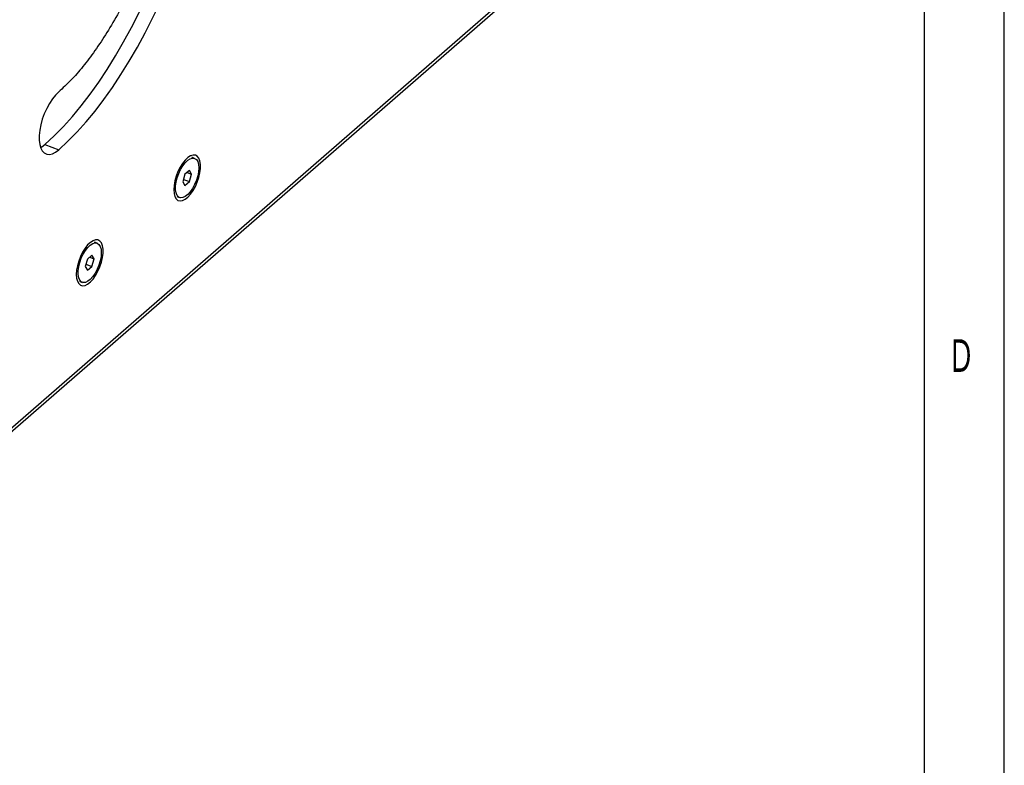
# Model space of a CAD drawing. Header units: millimetres. Extents: x 26293 to 29282, y 1612 to 3704.
# Tile 17 of 48: x 28848 to 29282, y 2310 to 2639. Entities that reach past the tile are written whole.
import ezdxf

# ---------------------------------------------------------------- set-up
doc = ezdxf.new("R2010")
doc.units = ezdxf.units.MM
doc.layers.add('1', color=7, linetype='Continuous')
doc.styles.add('_TCW_TXTSTY_107', font='arial.ttf', dxfattribs={"width": 0.605, "height": 1.972126})

msp = doc.modelspace()

# ---------------------------------------------------------------- linework, layer by layer
for p, q in [((29282.059, 1611.591), (29282.059, 3703.961)), ((29246.722, 3668.99), (29246.722, 1646.451))]:
    msp.add_line(p, q)
at = {"layer": '1'}
for p, q in [((28809.279, 2428.369), (29080.189, 2664.185)), ((28808.204, 2425.725), (29078.532, 2661.033)), ((28859.023, 2583.793), (28865.098, 2581.467)), ((28925.04, 2577.658), (28923.845, 2578.116)), ((28920.76, 2570.649), (28919.791, 2567.325)), ((28922.699, 2572.336), (28920.76, 2570.649)), ((28921.689, 2571.457), (28923.668, 2570.7)), ((28923.668, 2570.7), (28922.699, 2572.336)), ((28922.699, 2567.376), (28923.668, 2570.7)), ((28919.791, 2567.325), (28920.76, 2565.688)), ((28920.096, 2568.372), (28922.699, 2567.376)), ((28920.76, 2565.688), (28922.699, 2567.376)), ((28917.224, 2560.823), (28918.419, 2560.366)), ((28882.062, 2540.248), (28880.867, 2540.706)), ((28877.782, 2533.238), (28876.813, 2529.914)), ((28879.721, 2534.926), (28877.782, 2533.238)), ((28878.711, 2534.047), (28880.69, 2533.289)), ((28880.69, 2533.289), (28879.721, 2534.926)), ((28879.721, 2529.965), (28880.69, 2533.289)), ((28876.813, 2529.914), (28877.782, 2528.278)), ((28877.119, 2530.962), (28879.721, 2529.965)), ((28877.782, 2528.278), (28879.721, 2529.965)), ((28874.247, 2523.413), (28875.441, 2522.956))]:
    msp.add_line(p, q, dxfattribs=at)
at = {"layer": '1', "flags": 128}
for points in [[(28865.098, 2606.985), (28863.677, 2605.574), (28862.294, 2603.853), (28860.988, 2601.869), (28859.794, 2599.677), (28858.744, 2597.337), (28857.868, 2594.911), (28857.189, 2592.467), (28856.726, 2590.071), (28856.491, 2587.788), (28856.491, 2585.68), (28856.726, 2583.806), (28857.189, 2582.216), (28857.868, 2580.954), (28858.744, 2580.054), (28859.794, 2579.54), (28860.988, 2579.427), (28862.294, 2579.717), (28863.677, 2580.404), (28865.098, 2581.467)], [(28857.103, 2582.441), (28857.601, 2582.73), (28859.023, 2583.793)], [(28915.82, 2563.868), (28915.941, 2562.216), (28916.299, 2560.842), (28916.879, 2559.803), (28917.658, 2559.14), (28918.604, 2558.882), (28919.677, 2559.039), (28920.835, 2559.603), (28922.029, 2560.553), (28923.211, 2561.85), (28924.332, 2563.439), (28925.347, 2565.257), (28926.213, 2567.228), (28926.897, 2569.273), (28927.368, 2571.307), (28927.609, 2573.246), (28927.609, 2575.013), (28927.368, 2576.534), (28926.897, 2577.747), (28926.213, 2578.602), (28925.347, 2579.065), (28924.332, 2579.116), (28923.211, 2578.753), (28922.029, 2577.992), (28920.835, 2576.863), (28919.677, 2575.413), (28918.604, 2573.7), (28917.658, 2571.796), (28916.879, 2569.778), (28916.299, 2567.728), (28915.941, 2565.731), (28915.82, 2563.868)], [(28926.847, 2573.466), (28926.727, 2571.737), (28926.374, 2569.88), (28925.803, 2567.983), (28925.042, 2566.134), (28924.126, 2564.419), (28923.099, 2562.92), (28922.007, 2561.705), (28920.902, 2560.831), (28919.836, 2560.341), (28918.858, 2560.255), (28918.015, 2560.58), (28917.345, 2561.298), (28916.88, 2562.377), (28916.643, 2563.767), (28916.643, 2565.401), (28916.88, 2567.205), (28917.345, 2569.093), (28918.015, 2570.977), (28918.858, 2572.77), (28919.836, 2574.386), (28920.902, 2575.752), (28922.007, 2576.802), (28923.099, 2577.488), (28924.126, 2577.778), (28925.042, 2577.657), (28925.803, 2577.133), (28926.374, 2576.229), (28926.727, 2574.987), (28926.847, 2573.466)], [(28872.842, 2526.458), (28872.963, 2524.806), (28873.321, 2523.432), (28873.901, 2522.392), (28874.68, 2521.73), (28875.626, 2521.472), (28876.699, 2521.628), (28877.857, 2522.193), (28879.051, 2523.143), (28880.233, 2524.439), (28881.354, 2526.029), (28882.369, 2527.847), (28883.236, 2529.818), (28883.919, 2531.862), (28884.39, 2533.896), (28884.631, 2535.836), (28884.631, 2537.603), (28884.39, 2539.123), (28883.919, 2540.336), (28883.236, 2541.192), (28882.369, 2541.654), (28881.354, 2541.705), (28880.233, 2541.343), (28879.051, 2540.582), (28877.857, 2539.453), (28876.699, 2538.002), (28875.626, 2536.29), (28874.68, 2534.386), (28873.901, 2532.367), (28873.321, 2530.318), (28872.963, 2528.321), (28872.842, 2526.458)], [(28883.869, 2536.056), (28883.749, 2534.327), (28883.396, 2532.47), (28882.825, 2530.573), (28882.064, 2528.724), (28881.149, 2527.009), (28880.121, 2525.509), (28879.029, 2524.294), (28877.924, 2523.421), (28876.858, 2522.93), (28875.88, 2522.845), (28875.037, 2523.169), (28874.367, 2523.888), (28873.902, 2524.967), (28873.665, 2526.356), (28873.665, 2527.991), (28873.902, 2529.795), (28874.367, 2531.683), (28875.037, 2533.567), (28875.88, 2535.359), (28876.858, 2536.976), (28877.924, 2538.341), (28879.029, 2539.392), (28880.121, 2540.078), (28881.149, 2540.367), (28882.064, 2540.247), (28882.825, 2539.723), (28883.396, 2538.819), (28883.749, 2537.577), (28883.869, 2536.056)]]:
    msp.add_lwpolyline(points, dxfattribs=at)
at = {"layer": '1'}
for centre in [(28859.023, 2753.017), (28865.098, 2750.691)]:
    msp.add_ellipse(centre, major_axis=(39.999, 183.672), ratio=0.402719, start_param=3.6373123, end_param=5.1282021, dxfattribs=at)
msp.add_open_spline([(28930.832, 2782.392), (28930.409, 2777.727), (28929.569, 2768.464), (28927.605, 2754.257), (28925.156, 2740.077), (28922.206, 2726.023), (28918.817, 2712.31), (28915.043, 2699.061), (28910.934, 2686.387), (28906.517, 2674.313), (28901.816, 2662.862), (28896.872, 2652.131), (28891.736, 2642.202), (28886.49, 2633.204), (28881.178, 2625.158), (28875.83, 2618.099), (28870.467, 2611.933), (28866.879, 2608.627), (28865.098, 2606.985)], degree=3, knots=[0, 0, 0, 0, 0.0783852, 0.155652, 0.2314454, 0.3054382, 0.3773232, 0.4456285, 0.5114445, 0.5746237, 0.6350856, 0.6939508, 0.7500686, 0.8036037, 0.8548872, 0.9043441, 0.9525027, 1, 1, 1, 1], dxfattribs=at)

# ---------------------------------------------------------------- texts
at = {"style": '_TCW_TXTSTY_107', "width": 0.605}
msp.add_text('D', height=14.378, dxfattribs=at).set_placement((29258.687, 2483.484))

doc.saveas('drawing.dxf')
